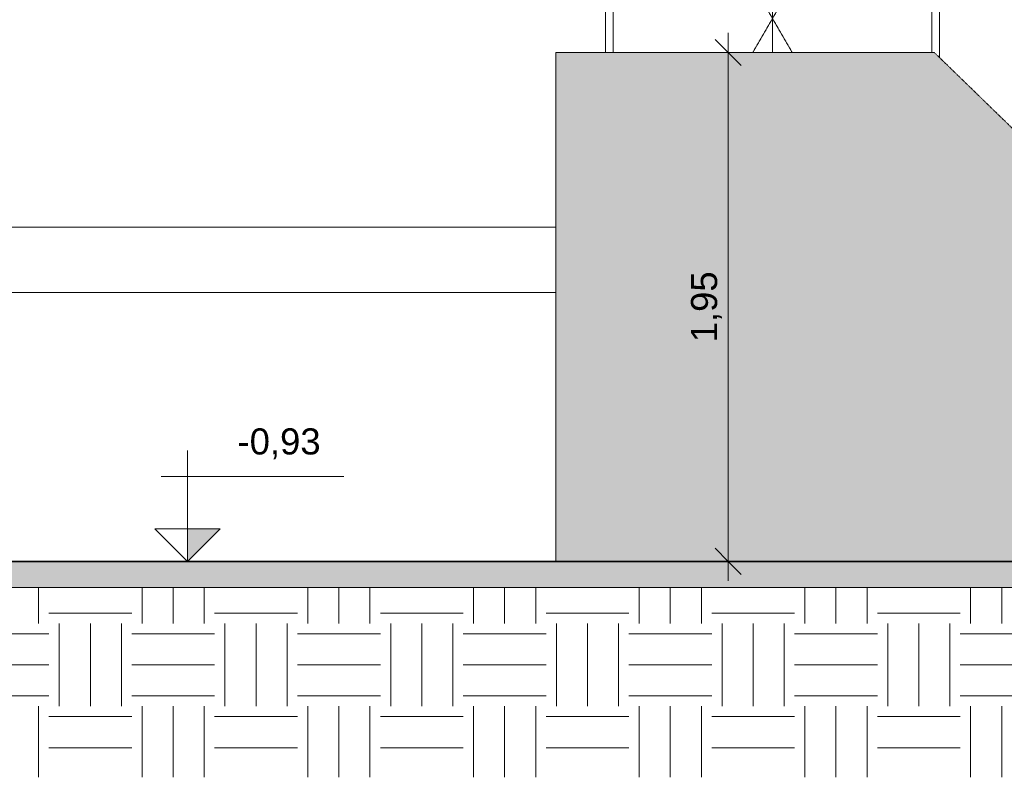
# Model space of a CAD drawing. Header units: millimetres. Extents: x -32613 to 52917, y -2150 to 8528.
# Tile 250 of 256: x 38700 to 42474, y -828 to 2076. Entities that reach past the tile are written whole.
import ezdxf

# ---------------------------------------------------------------- set-up
doc = ezdxf.new("R2010")
doc.units = ezdxf.units.MM
doc.linetypes.add('_Tracejado médio', pattern=[4, 3, -1])
doc.linetypes.add('_Tracejado pequeno', pattern=[2.25, 1.5, -0.75])
for name, color, linetype, lineweight in [('A-ANNO-DIMS', 211, 'Continuous', 9), ('A-ANNO-DIMS-50', 211, 'Continuous', 9), ('A-DOOR', 31, 'Continuous', 25), ('A-DOOR-HDLN', 31, '_Tracejado pequeno', 18), ('A-FLOR', 192, 'Continuous', 18), ('A-FLOR-PATT', 8, 'Continuous', 25), ('A-GENM', 13, 'Continuous', 18), ('A-WALL', 113, 'Continuous', 25), ('G-ANNO-DIMS', 111, 'Continuous', 9)]:
    doc.layers.add(name, color=color, linetype=linetype, lineweight=lineweight)
doc.styles.add('Arial_3', font='arial.ttf', dxfattribs={"height": 100})
doc.dimstyles.new('Diagonal_-_2_0mm_Arial', dxfattribs={"dimscale": 304.8, "dimtxt": 102.02594, "dimasz": 0.328084, "dimexe": 0.246063, "dimexo": 0.0625, "dimgap": 0.024606, "dimtad": 1, "dimlfac": 0.001, "dimrnd": 0.01, "dimzin": 0, "dimdsep": 46, "dimtxsty": 'Arial_3', "dimblk1": 'OBLIQUE', "dimblk2": 'OBLIQUE', "dimsah": 1, "dimcen": 0.09, "dimdle": 0.246063, "dimadec": 0, "dimazin": 0, "dimtfac": 1, "dimtdec": 4, "dimtix": 1, "dimtmove": 0, "dimatfit": 3, "dimfxl": 0.492126, "dimfxlon": 1, "dimtvp": 1, "dimtolj": 1, "dimtzin": 0, "dimarcsym": 2})

# ---------------------------------------------------------------- blocks, each defined once
blk = doc.blocks.new('porta dupla - P01 - 1_28 x 2_60 m-4336729-CORTE B - MANTER _ DEMOLIR')
at = {"layer": 'A-DOOR', "lineweight": 18}
for p, q in [((24141.1, 1950), (24141.1, 3600)), ((24141.1, 3600), (25361.1, 3600)), ((24751.1, 3600), (24751.1, 3160)), ((24751.1, 3600), (24751.1, 3160)), ((25361.1, 3600), (25361.1, 1950)), ((24161.1, 3580), (24161.1, 3180)), ((24741.1, 3580), (24161.1, 3580)), ((24741.1, 3180), (24741.1, 3580)), ((25341.1, 3580), (24761.1, 3580)), ((24761.1, 3580), (24761.1, 3180)), ((25341.1, 3180), (25341.1, 3580)), ((24741.1, 3180), (24161.1, 3180)), ((25341.1, 3180), (24761.1, 3180)), ((25361.1, 3160), (24141.1, 3160)), ((24141.1, 3130), (25361.1, 3130)), ((24751.1, 3130), (24751.1, 1950)), ((24751.1, 3130), (24751.1, 1950))]:
    blk.add_line(p, q, dxfattribs=at)
at = {"layer": 'A-DOOR-HDLN'}
for p, q in [((24141.1, 3130), (25361.1, 3130)), ((24141.1, 3130), (24751.1, 2080)), ((25361.1, 3130), (24751.1, 2080)), ((24751.1, 2080), (24675.6, 1950)), ((24751.1, 2080), (24826.6, 1950))]:
    blk.add_line(p, q, dxfattribs=at)
blk = doc.blocks.new('Embasamento - Embasamento-4325691-CORTE B - MANTER _ DEMOLIR')
at = {"layer": 'A-GENM'}
for p, q in [((23921.1, 1280), (19181.1, 1280)), ((23921.1, 1030), (19231.1, 1030))]:
    blk.add_line(p, q, dxfattribs=at)
blk = doc.blocks.new('Spot Elevations - Spot elevation - Corte-10531-CORTE B - MANTER _ DEMOLIR')
at = {"layer": 'G-ANNO-DIMS'}
blk.add_hatch(color=256, dxfattribs=at).paths.add_polyline_path([(-4205.4, 1055), (-4330.4, 930), (-4330.4, 1055)], flags=0)
for p, q in [((-4330.4, 1055), (-4330.4, 1355)), ((-3731.6, 1255), (-4431.6, 1255)), ((-4455.4, 1055), (-4205.4, 1055)), ((-4330.4, 930), (-4455.4, 1055)), ((-4455.4, 1055), (-4205.4, 1055)), ((-4205.4, 1055), (-4330.4, 930)), ((-4330.4, 930), (-4330.4, 1055)), ((-4330.4, 1055), (-4330.4, 930))]:
    blk.add_line(p, q, dxfattribs=at)
blk = doc.blocks.new('DIMBLOCK7-CORTE B - MANTER _ DEMOLIR')
at = {"layer": 'A-ANNO-DIMS-50', "lineweight": 18}
for p, q in [((41415.3, 1950), (41365.3, 2000)), ((41415.3, 1950), (41465.3, 1900)), ((41415.3, 0), (41365.3, 50)), ((41415.3, 0), (41465.3, -50))]:
    blk.add_line(p, q, dxfattribs=at)
at = {"layer": 'A-ANNO-DIMS-50'}
for p, q in [((41415.3, -75), (41415.3, 2025)), ((41265.3, 1950), (41490.3, 1950)), ((41415.3, 1950), (41265.3, 1950)), ((41265.3, 0), (41490.3, 0)), ((41415.3, 0), (41265.3, 0))]:
    blk.add_line(p, q, dxfattribs=at)
at = {"layer": 'A-ANNO-DIMS-50', "color": 0, "insert": (41273.2, 839.3), "char_height": 100, "width": 325.653, "attachment_point": 1, "rotation": 90, "line_spacing_factor": 0.941778, "style": 'Arial_3'}
blk.add_mtext('1,95', dxfattribs=at)
blk = doc.blocks.new('_Oblique')
at = {"color": 0, "linetype": 'ByBlock', "lineweight": -2}
blk.add_line((-0.5, -0.5), (0.5, 0.5), dxfattribs=at)

msp = doc.modelspace()

# ---------------------------------------------------------------- hatches: boundary and pattern name
at = {"layer": 'A-FLOR-PATT', "lineweight": 18}
msp.add_hatch(color=21, dxfattribs=at).paths.add_polyline_path([(46759.414, -129.852), (46925.459, -129.852), (46925.459, 0), (35980.459, 0), (35980.459, -100), (46750.146, -100), (46750.146, -129.852)], flags=0)
h = msp.add_hatch(dxfattribs=at)
h.set_pattern_fill('FP_5', color=256, style=0, pattern_type=2)
h.set_pattern_definition([(0, (30874.76, 3294.04), (317.5, 317.5), [317.5, -317.5]), (0, (30874.76, 3413.1), (317.5, 317.5), [317.5, -317.5]), (0, (30874.76, 3532.16), (317.5, 317.5), [317.5, -317.5]), (90, (30914.45, 3571.85), (-317.5, 317.5), [317.5, -317.5]), (90, (31033.5, 3571.85), (-317.5, 317.5), [317.5, -317.5]), (90, (31152.57, 3571.85), (-317.5, 317.5), [317.5, -317.5])])
h.paths.add_polyline_path([(41839.907, -827.511), (46750.146, -827.511), (46750.146, -100), (35980.459, -100), (35980.459, -827.511), (40610.03, -827.511)], flags=0)
at = {"layer": 'A-WALL'}
msp.add_hatch(color=254, dxfattribs=at).paths.add_polyline_path([(43265.459, 0), (43265.459, 920), (42205.459, 1950), (40755.459, 1950), (40755.459, 0), (43069.784, 0)], flags=0)

# ---------------------------------------------------------------- linework, layer by layer
at = {"layer": 'A-FLOR', "color": 40, "linetype": '_Tracejado médio', "lineweight": 35}
msp.add_line((46925.459, 0), (36065.459, 0), dxfattribs=at)
at = {"layer": 'A-FLOR', "color": 30, "linetype": '_Tracejado médio'}
msp.add_line((35980.459, -100), (46750.146, -100), dxfattribs=at)
at = {"layer": 'A-FLOR'}
msp.add_line((46750.146, -100), (35980.459, -100), dxfattribs=at)
at = {"layer": 'A-WALL', "lineweight": 18}
for p, q in [((40945.431, 1950), (40945.431, 3630)), ((42225.431, 3630), (42225.431, 1930.593))]:
    msp.add_line(p, q, dxfattribs=at)
at = {"layer": 'A-WALL', "color": 30, "linetype": '_Tracejado médio', "lineweight": 18}
for p, q in [((42205.459, 1950), (40755.459, 1950)), ((40755.459, 1950), (40755.459, 0)), ((43265.459, 920), (42205.459, 1950))]:
    msp.add_line(p, q, dxfattribs=at)

# ---------------------------------------------------------------- block references
at = {"layer": 'A-DOOR', "lineweight": 18}
msp.add_blockref('porta dupla - P01 - 1_28 x 2_60 m-4336729-CORTE B - MANTER _ DEMOLIR', (16834.344, 0), dxfattribs=at)
at = {"layer": 'A-GENM'}
msp.add_blockref('Embasamento - Embasamento-4325691-CORTE B - MANTER _ DEMOLIR', (16834.344, 0), dxfattribs=at)
at = {"layer": 'G-ANNO-DIMS'}
msp.add_blockref('Spot Elevations - Spot elevation - Corte-10531-CORTE B - MANTER _ DEMOLIR', (43674.352, -930), dxfattribs=at)

# ---------------------------------------------------------------- texts
at = {"layer": 'G-ANNO-DIMS', "insert": (39535.305, 509.532), "char_height": 100, "width": 380.74495, "attachment_point": 1, "line_spacing_factor": 0.941778, "style": 'Arial_3'}
msp.add_mtext('-0,93', dxfattribs=at)

# ---------------------------------------------------------------- dimensions: what is measured, and where the dimension line sits
at = {"layer": 'A-ANNO-DIMS'}
dim = msp.add_linear_dim(base=(41415.27, 1950), p1=(41265.27, 0), p2=(41265.27, 1950), angle=90, dimstyle='Diagonal_-_2_0mm_Arial', override={"dimpost": '<>', "dimfxl": 1950}, dxfattribs=at)
dim.commit()
dim.dimension.update_dxf_attribs({"geometry": 'DIMBLOCK7-CORTE B - MANTER _ DEMOLIR', "text_midpoint": (41356.713, 975)})

doc.saveas('drawing.dxf')
